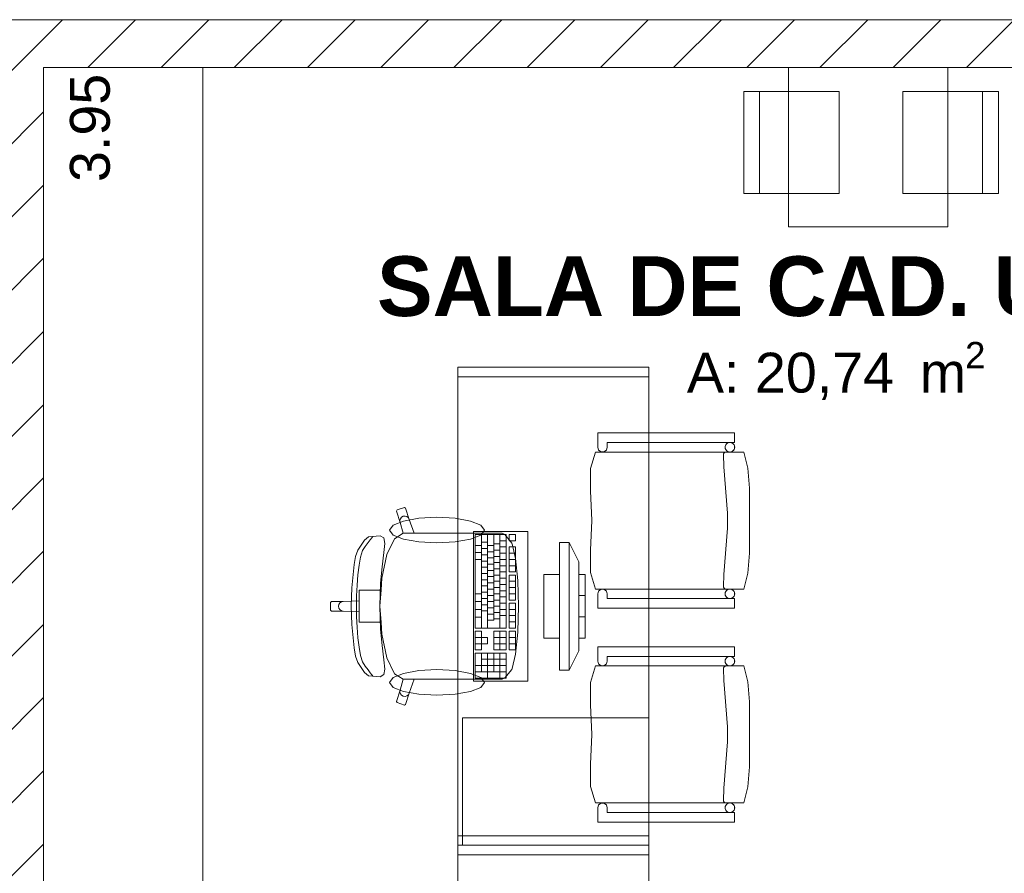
# Model space of a CAD drawing. Header units: millimetres. Extents: x 2826 to 3034, y 1533 to 1590.
# Tile 30 of 248: x 2937.01 to 2940.1, y 1548.7 to 1551.38. Entities that reach past the tile are written whole.
import ezdxf
from ezdxf.enums import TextEntityAlignment as Align

# ---------------------------------------------------------------- set-up
doc = ezdxf.new("R2010")
doc.units = ezdxf.units.MM
doc.layers.add('_Caneta_No__220', color=7, linetype='Continuous', lineweight=15, true_color=0x8a8a8a)
doc.styles.add('ESTILO_GERADO_1', font='arialbd.ttf')
doc.styles.add('ESTILO_GERADO_2', font='arial.ttf')

# ---------------------------------------------------------------- blocks, each defined once
blk = doc.blocks.new('A$Cf44ad3b2')
at = {"layer": '_Caneta_No__220'}
h = blk.add_hatch(dxfattribs=at)
h.set_pattern_fill('TIJOLO_COMUM_0005', color=256, style=0, pattern_type=2)
h.set_pattern_definition([(45, (15.86372, 12.64105), (-0.1149048, 0.1149048), [])])
h.paths.add_polyline_path([(29.0391, 18.091), (29.0391, 17.941), (33.5218, 17.941), (33.5218, 18.091)])
h = blk.add_hatch(dxfattribs=at)
h.set_pattern_fill('TIJOLO_COMUM_0005', color=256, style=0, pattern_type=2)
h.set_pattern_definition([(45, (15.86372, 12.64105), (-0.1149048, 0.1149048), [])])
h.paths.add_polyline_path([(29.2856, 13.991), (29.2856, 17.941), (29.1356, 17.941), (29.1356, 13.991)])
for p, q in [((20.3112, 18.091), (34.5368, 18.091)), ((29.2856, 17.941), (29.2856, 13.991)), ((34.5368, 17.941), (29.2856, 17.941)), ((29.7856, 17.941), (29.2856, 17.941)), ((29.2856, 17.941), (29.2856, 13.991)), ((29.7856, 13.991), (29.7856, 17.941)), ((31.5334, 17.8658), (31.5334, 17.5458)), ((32.2328, 17.8658), (32.2328, 17.5458)), ((31.0256, 16.7941), (31.0256, 16.7491)), ((31.4549, 16.7941), (31.0256, 16.7941)), ((31.4549, 16.7641), (31.4549, 16.7941)), ((31.0551, 16.7491), (31.0551, 16.7641)), ((31.0551, 16.7641), (31.4549, 16.7641)), ((31.0177, 16.7341), (31.0025, 16.6821)), ((31.4835, 16.7341), (31.0177, 16.7341)), ((31.0256, 16.7491), (31.028, 16.7402)), ((31.028, 16.7402), (31.0355, 16.7348)), ((31.0355, 16.7348), (31.0447, 16.7348)), ((31.0447, 16.7348), (31.0522, 16.7402)), ((31.0522, 16.7402), (31.0551, 16.7491)), ((31.42, 16.7268), (31.4202, 16.7281)), ((31.42, 16.7261), (31.42, 16.7268)), ((31.421, 16.6881), (31.42, 16.7261)), ((31.4202, 16.7281), (31.4207, 16.7295)), ((31.4207, 16.7295), (31.4214, 16.7307)), ((31.4214, 16.7307), (31.4223, 16.7317)), ((31.4223, 16.7317), (31.4234, 16.7326)), ((31.4234, 16.7326), (31.4246, 16.7333)), ((31.4246, 16.7333), (31.4259, 16.7338)), ((31.4259, 16.7338), (31.4273, 16.7341)), ((31.4962, 16.6838), (31.4835, 16.7341)), ((31.0025, 16.6821), (31.0022, 16.612)), ((31.432, 16.5426), (31.421, 16.6881)), ((31.5012, 16.6211), (31.4962, 16.6838)), ((31.0022, 16.612), (31.0064, 16.5191)), ((31.5012, 16.5191), (31.5012, 16.6211)), ((30.3955, 16.5526), (30.3936, 16.5488)), ((30.3936, 16.5488), (30.405, 16.5134)), ((30.4183, 16.56), (30.3955, 16.5526)), ((30.4221, 16.5581), (30.4183, 16.56)), ((30.4335, 16.5227), (30.4221, 16.5581)), ((31.432, 16.4956), (31.432, 16.5426)), ((30.4059, 16.5249), (30.4043, 16.5192)), ((30.4043, 16.5192), (30.405, 16.5134)), ((30.405, 16.5134), (30.4147, 16.4792)), ((30.4095, 16.5295), (30.4059, 16.5249)), ((30.4146, 16.5324), (30.4095, 16.5295)), ((30.4204, 16.5331), (30.4146, 16.5324)), ((30.426, 16.5315), (30.4204, 16.5331)), ((30.4306, 16.5278), (30.426, 16.5315)), ((30.4335, 16.5227), (30.4306, 16.5278)), ((30.4492, 16.4793), (30.4335, 16.5227)), ((31.0064, 16.5191), (31.0022, 16.4261)), ((31.5012, 16.417), (31.5012, 16.5191)), ((30.4147, 16.4792), (30.3868, 16.4619)), ((30.4149, 16.4793), (30.4147, 16.4792)), ((30.4149, 16.4793), (30.4492, 16.4793)), ((30.6583, 16.4793), (30.4492, 16.4793)), ((30.6405, 16.4753), (30.6405, 16.1815)), ((30.7375, 16.4753), (30.6405, 16.4753)), ((30.6943, 16.4793), (30.6583, 16.4793)), ((30.6599, 16.4753), (30.6599, 16.1815)), ((30.6793, 16.4753), (30.6793, 16.1815)), ((30.7254, 16.4793), (30.6943, 16.4793)), ((30.6987, 16.4753), (30.6987, 16.206)), ((30.7181, 16.4753), (30.7181, 16.1815)), ((30.734, 16.4748), (30.7254, 16.4793)), ((30.7551, 16.448), (30.734, 16.4748)), ((30.7375, 16.1815), (30.7375, 16.4753)), ((30.7472, 16.4753), (30.7472, 16.4557)), ((30.7665, 16.4753), (30.7472, 16.4753)), ((30.7665, 16.4557), (30.7665, 16.4753)), ((31.421, 16.3501), (31.432, 16.4956)), ((30.2925, 16.4576), (30.2724, 16.4266)), ((30.3057, 16.4681), (30.2925, 16.4576)), ((30.2948, 16.4381), (30.3049, 16.4498)), ((30.3049, 16.4498), (30.3111, 16.4588)), ((30.3417, 16.4714), (30.3057, 16.4681)), ((30.3111, 16.4588), (30.3162, 16.4651)), ((30.3162, 16.4651), (30.3188, 16.4688)), ((30.3533, 16.4647), (30.3417, 16.4714)), ((30.3563, 16.4475), (30.3533, 16.4647)), ((30.3538, 16.4186), (30.3563, 16.4475)), ((30.3868, 16.4619), (30.3631, 16.4122)), ((30.6599, 16.4508), (30.6793, 16.4508)), ((30.6987, 16.4459), (30.7181, 16.4459)), ((30.7181, 16.4557), (30.7375, 16.4557)), ((30.7472, 16.4557), (30.7665, 16.4557)), ((30.756, 16.4458), (30.7551, 16.448)), ((30.7667, 16.3999), (30.756, 16.4458)), ((30.9056, 16.45), (30.9056, 16.05)), ((30.9356, 16.45), (30.9056, 16.45)), ((30.9356, 16.05), (30.9356, 16.45)), ((30.9356, 16.45), (30.9656, 16.39)), ((30.2724, 16.4266), (30.2652, 16.4066)), ((30.2809, 16.4045), (30.2872, 16.4249)), ((30.2872, 16.4249), (30.2948, 16.4381)), ((30.3631, 16.4122), (30.3472, 16.3378)), ((30.3479, 16.3733), (30.3538, 16.4186)), ((30.6405, 16.441), (30.6599, 16.441)), ((30.6405, 16.419), (30.6599, 16.419)), ((30.6599, 16.4312), (30.6793, 16.4312)), ((30.6793, 16.441), (30.6987, 16.441)), ((30.6793, 16.4214), (30.6987, 16.4214)), ((30.6987, 16.4263), (30.7181, 16.4263)), ((30.7181, 16.4361), (30.7375, 16.4361)), ((30.7181, 16.4165), (30.7375, 16.4165)), ((30.7472, 16.4361), (30.7472, 16.3578)), ((30.7665, 16.4361), (30.7472, 16.4361)), ((30.7472, 16.4165), (30.7665, 16.4165)), ((30.7665, 16.3578), (30.7665, 16.4361)), ((31.0022, 16.4261), (31.0025, 16.356)), ((31.4962, 16.3544), (31.5012, 16.417)), ((30.2652, 16.4066), (30.2604, 16.3808)), ((30.276, 16.3786), (30.2809, 16.4045)), ((30.6405, 16.3969), (30.6599, 16.3969)), ((30.6599, 16.4116), (30.6793, 16.4116)), ((30.6599, 16.392), (30.6793, 16.392)), ((30.6793, 16.4018), (30.6987, 16.4018)), ((30.6793, 16.3822), (30.6987, 16.3822)), ((30.6987, 16.4067), (30.7181, 16.4067)), ((30.6987, 16.3871), (30.7181, 16.3871)), ((30.7181, 16.3969), (30.7375, 16.3969)), ((30.7472, 16.3969), (30.7665, 16.3969)), ((30.7739, 16.3311), (30.7667, 16.3999)), ((30.9656, 16.39), (30.9656, 16.11)), ((30.2604, 16.3808), (30.2534, 16.3075)), ((30.2723, 16.3486), (30.276, 16.3786)), ((30.3433, 16.3223), (30.3479, 16.3733)), ((30.6599, 16.3724), (30.6793, 16.3724)), ((30.6599, 16.3529), (30.6793, 16.3529)), ((30.6793, 16.3627), (30.6987, 16.3627)), ((30.6987, 16.3675), (30.7181, 16.3675)), ((30.7181, 16.3773), (30.7375, 16.3773)), ((30.7181, 16.3578), (30.7375, 16.3578)), ((30.7472, 16.3773), (30.7665, 16.3773)), ((30.7472, 16.3578), (30.7665, 16.3578)), ((31.0025, 16.356), (31.0177, 16.3041)), ((31.4835, 16.3041), (31.4962, 16.3544)), ((30.2697, 16.3161), (30.2723, 16.3486)), ((30.3409, 16.25), (30.3433, 16.3223)), ((30.3472, 16.3378), (30.3448, 16.3004)), ((30.6599, 16.3333), (30.6793, 16.3333)), ((30.6793, 16.3431), (30.6987, 16.3431)), ((30.6793, 16.3235), (30.6987, 16.3235)), ((30.6987, 16.348), (30.7181, 16.348)), ((30.6987, 16.3284), (30.7181, 16.3284)), ((30.7181, 16.3382), (30.7375, 16.3382)), ((30.7472, 16.348), (30.7472, 16.2696)), ((30.7665, 16.348), (30.7472, 16.348)), ((30.7472, 16.3284), (30.7665, 16.3284)), ((30.7665, 16.2696), (30.7665, 16.348)), ((30.774, 16.3301), (30.7739, 16.3311)), ((30.7764, 16.25), (30.774, 16.3301)), ((30.8556, 16.35), (30.8556, 16.15)), ((30.9056, 16.35), (30.8556, 16.35)), ((30.9056, 16.15), (30.9056, 16.35)), ((30.9656, 16.35), (30.9656, 16.15)), ((30.9856, 16.35), (30.9656, 16.35)), ((30.9856, 16.15), (30.9856, 16.35)), ((31.42, 16.3121), (31.421, 16.3501)), ((30.2534, 16.3075), (30.2512, 16.25)), ((30.2683, 16.2828), (30.2697, 16.3161)), ((30.3061, 16.3004), (30.2762, 16.3004)), ((30.2762, 16.3004), (30.2762, 16.2669)), ((30.3448, 16.3004), (30.3061, 16.3004)), ((30.3448, 16.3004), (30.3416, 16.25)), ((30.6405, 16.2892), (30.6599, 16.2892)), ((30.6599, 16.3137), (30.6793, 16.3137)), ((30.6599, 16.2941), (30.6793, 16.2941)), ((30.6793, 16.3039), (30.6987, 16.3039)), ((30.6987, 16.3088), (30.7181, 16.3088)), ((30.6987, 16.2892), (30.7181, 16.2892)), ((30.7181, 16.3186), (30.7375, 16.3186)), ((30.7181, 16.299), (30.7375, 16.299)), ((30.7472, 16.3088), (30.7665, 16.3088)), ((30.7472, 16.2892), (30.7665, 16.2892)), ((31.0177, 16.3041), (31.4835, 16.3041)), ((31.028, 16.2979), (31.0256, 16.2891)), ((31.0256, 16.2891), (31.0256, 16.2441)), ((31.0355, 16.3033), (31.028, 16.2979)), ((31.0447, 16.3033), (31.0355, 16.3033)), ((31.0522, 16.2979), (31.0447, 16.3033)), ((31.0551, 16.2891), (31.0522, 16.2979)), ((31.0551, 16.2741), (31.0551, 16.2891)), ((31.42, 16.3114), (31.42, 16.3121)), ((31.4202, 16.31), (31.42, 16.3114)), ((31.4207, 16.3087), (31.4202, 16.31)), ((31.4214, 16.3075), (31.4207, 16.3087)), ((31.4223, 16.3064), (31.4214, 16.3075)), ((31.4234, 16.3055), (31.4223, 16.3064)), ((31.4246, 16.3048), (31.4234, 16.3055)), ((30.1894, 16.2651), (30.1864, 16.2621)), ((30.1864, 16.2621), (30.1864, 16.25)), ((30.2263, 16.2651), (30.1894, 16.2651)), ((30.2157, 16.2607), (30.2125, 16.2558)), ((30.2206, 16.264), (30.2157, 16.2607)), ((30.2263, 16.2651), (30.2206, 16.264)), ((30.2762, 16.2669), (30.2263, 16.2651)), ((30.2678, 16.25), (30.2683, 16.2828)), ((30.2762, 16.2669), (30.2762, 16.25)), ((30.6405, 16.2647), (30.6599, 16.2647)), ((30.6599, 16.2745), (30.6793, 16.2745)), ((30.6793, 16.2843), (30.6987, 16.2843)), ((30.6793, 16.2647), (30.6987, 16.2647)), ((30.6987, 16.2696), (30.7181, 16.2696)), ((30.7181, 16.2794), (30.7375, 16.2794)), ((30.7181, 16.2598), (30.7375, 16.2598)), ((30.7472, 16.2696), (30.7665, 16.2696)), ((30.7472, 16.2598), (30.7472, 16.1815)), ((30.7665, 16.2598), (30.7472, 16.2598)), ((30.7665, 16.1815), (30.7665, 16.2598)), ((30.9656, 16.2834), (30.9856, 16.2834)), ((31.4549, 16.2741), (31.0551, 16.2741)), ((31.4549, 16.2441), (31.4549, 16.2741)), ((30.1864, 16.238), (30.1864, 16.25)), ((30.1894, 16.235), (30.1864, 16.238)), ((30.2263, 16.235), (30.1894, 16.235)), ((30.2125, 16.2558), (30.2114, 16.25)), ((30.2125, 16.2443), (30.2114, 16.25)), ((30.2157, 16.2394), (30.2125, 16.2443)), ((30.2206, 16.2361), (30.2157, 16.2394)), ((30.2263, 16.235), (30.2206, 16.2361)), ((30.2762, 16.2332), (30.2263, 16.235)), ((30.2534, 16.1925), (30.2512, 16.25)), ((30.2678, 16.25), (30.2683, 16.2173)), ((30.2762, 16.2332), (30.2762, 16.25)), ((30.2762, 16.1997), (30.2762, 16.2332)), ((30.3409, 16.25), (30.3433, 16.1777)), ((30.3448, 16.1997), (30.3416, 16.25)), ((30.6405, 16.2403), (30.6599, 16.2403)), ((30.6599, 16.2549), (30.6793, 16.2549)), ((30.6599, 16.2354), (30.6793, 16.2354)), ((30.6793, 16.2452), (30.6987, 16.2452)), ((30.6987, 16.25), (30.7181, 16.25)), ((30.6987, 16.2305), (30.7181, 16.2305)), ((30.7181, 16.2403), (30.7375, 16.2403)), ((30.7472, 16.2403), (30.7665, 16.2403)), ((30.7764, 16.25), (30.774, 16.17)), ((31.0256, 16.2441), (31.4549, 16.2441)), ((30.2683, 16.2173), (30.2697, 16.184)), ((30.3061, 16.1997), (30.2762, 16.1997)), ((30.3448, 16.1997), (30.3061, 16.1997)), ((30.3472, 16.1623), (30.3448, 16.1997)), ((30.6405, 16.2158), (30.6599, 16.2158)), ((30.6793, 16.2256), (30.6987, 16.2256)), ((30.6793, 16.206), (30.6987, 16.206)), ((30.6987, 16.2109), (30.7181, 16.2109)), ((30.7181, 16.2207), (30.7375, 16.2207)), ((30.7472, 16.2207), (30.7665, 16.2207)), ((30.7472, 16.2011), (30.7665, 16.2011)), ((30.9656, 16.2167), (30.9856, 16.2167)), ((30.2604, 16.1193), (30.2534, 16.1925)), ((30.2697, 16.184), (30.2723, 16.1515)), ((30.3433, 16.1777), (30.3479, 16.1268)), ((30.6405, 16.1815), (30.7375, 16.1815)), ((30.6405, 16.1717), (30.6405, 16.113)), ((30.6599, 16.1717), (30.6405, 16.1717)), ((30.6599, 16.1521), (30.6599, 16.1717)), ((30.6987, 16.1717), (30.6987, 16.113)), ((30.7375, 16.1717), (30.6987, 16.1717)), ((30.7181, 16.1717), (30.7181, 16.113)), ((30.7375, 16.113), (30.7375, 16.1717)), ((30.7472, 16.1815), (30.7665, 16.1815)), ((30.7472, 16.1717), (30.7472, 16.113)), ((30.7665, 16.1717), (30.7472, 16.1717)), ((30.7665, 16.113), (30.7665, 16.1717)), ((30.7739, 16.1689), (30.7667, 16.1002)), ((30.774, 16.17), (30.7739, 16.1689)), ((30.2723, 16.1515), (30.276, 16.1215)), ((30.3631, 16.0879), (30.3472, 16.1623)), ((30.6405, 16.1521), (30.6599, 16.1521)), ((30.6793, 16.1521), (30.6599, 16.1521)), ((30.6599, 16.1521), (30.6599, 16.1325)), ((30.6793, 16.1325), (30.6793, 16.1521)), ((30.6987, 16.1521), (30.7375, 16.1521)), ((30.7472, 16.1521), (30.7665, 16.1521)), ((30.8556, 16.15), (30.9056, 16.15)), ((30.9656, 16.15), (30.9856, 16.15)), ((30.2652, 16.0935), (30.2604, 16.1193)), ((30.276, 16.1215), (30.2809, 16.0956)), ((30.3479, 16.1268), (30.3538, 16.0815)), ((30.6405, 16.1325), (30.6599, 16.1325)), ((30.6405, 16.113), (30.6599, 16.113)), ((30.6405, 16.1032), (30.6405, 16.0248)), ((30.7375, 16.1032), (30.6405, 16.1032)), ((30.6599, 16.113), (30.6599, 16.1325)), ((30.6599, 16.1325), (30.6793, 16.1325)), ((30.6599, 16.1032), (30.6599, 16.0444)), ((30.6793, 16.1032), (30.6793, 16.0248)), ((30.6987, 16.1325), (30.7375, 16.1325)), ((30.6987, 16.113), (30.7375, 16.113)), ((30.6987, 16.1032), (30.6987, 16.0444)), ((30.7181, 16.1032), (30.7181, 16.0248)), ((30.7375, 16.0248), (30.7375, 16.1032)), ((30.7472, 16.1325), (30.7665, 16.1325)), ((30.7472, 16.113), (30.7665, 16.113)), ((30.9356, 16.05), (30.9656, 16.11)), ((31.0256, 16.1227), (31.0256, 16.0777)), ((31.4549, 16.1227), (31.0256, 16.1227)), ((31.4549, 16.0927), (31.4549, 16.1227)), ((30.2724, 16.0735), (30.2652, 16.0935)), ((30.2925, 16.0425), (30.2724, 16.0735)), ((30.2809, 16.0956), (30.2872, 16.0752)), ((30.2872, 16.0752), (30.2948, 16.062)), ((30.3538, 16.0815), (30.3563, 16.0526)), ((30.3868, 16.0382), (30.3631, 16.0879)), ((30.6599, 16.0836), (30.7375, 16.0836)), ((30.7667, 16.1002), (30.756, 16.0543)), ((31.0256, 16.0777), (31.028, 16.0689)), ((31.0522, 16.0689), (31.0551, 16.0777)), ((31.0551, 16.0777), (31.0551, 16.0927)), ((31.0551, 16.0927), (31.4549, 16.0927)), ((30.3057, 16.0319), (30.2925, 16.0425)), ((30.2948, 16.062), (30.3049, 16.0503)), ((30.3049, 16.0503), (30.3111, 16.0413)), ((30.3111, 16.0413), (30.3162, 16.035)), ((30.3563, 16.0526), (30.3533, 16.0354)), ((30.6405, 16.064), (30.7375, 16.064)), ((30.6405, 16.0444), (30.7375, 16.0444)), ((30.7551, 16.0521), (30.734, 16.0253)), ((30.756, 16.0543), (30.7551, 16.0521)), ((30.9056, 16.05), (30.9356, 16.05)), ((31.0177, 16.0627), (31.0025, 16.0108)), ((31.4835, 16.0627), (31.0177, 16.0627)), ((31.028, 16.0689), (31.0355, 16.0635)), ((31.0355, 16.0635), (31.0447, 16.0635)), ((31.0447, 16.0635), (31.0522, 16.0689)), ((31.42, 16.0554), (31.4202, 16.0568)), ((31.42, 16.0547), (31.42, 16.0554)), ((31.421, 16.0167), (31.42, 16.0547)), ((31.4202, 16.0568), (31.4207, 16.0581)), ((31.4207, 16.0581), (31.4214, 16.0593)), ((31.4214, 16.0593), (31.4223, 16.0604)), ((31.4223, 16.0604), (31.4234, 16.0613)), ((31.4234, 16.0613), (31.4246, 16.062)), ((31.4246, 16.062), (31.4259, 16.0625)), ((31.4259, 16.0625), (31.4273, 16.0627)), ((31.4962, 16.0124), (31.4835, 16.0627)), ((30.3417, 16.0287), (30.3057, 16.0319)), ((30.3162, 16.035), (30.3188, 16.0313)), ((30.3533, 16.0354), (30.3417, 16.0287)), ((30.4147, 16.0209), (30.3868, 16.0382)), ((30.405, 15.9867), (30.4147, 16.0209)), ((30.4149, 16.0208), (30.4147, 16.0209)), ((30.4149, 16.0208), (30.4492, 16.0208)), ((30.4492, 16.0208), (30.4335, 15.9774)), ((30.6583, 16.0208), (30.4492, 16.0208)), ((30.6405, 16.0248), (30.7375, 16.0248)), ((30.6943, 16.0208), (30.6583, 16.0208)), ((30.7254, 16.0208), (30.6943, 16.0208)), ((30.734, 16.0253), (30.7254, 16.0208)), ((31.0025, 16.0108), (31.0022, 15.9407)), ((31.432, 15.8712), (31.421, 16.0167)), ((31.5012, 15.9498), (31.4962, 16.0124)), ((30.3936, 15.9513), (30.405, 15.9867)), ((30.4043, 15.9809), (30.405, 15.9867)), ((30.4059, 15.9752), (30.4043, 15.9809)), ((30.3955, 15.9475), (30.3936, 15.9513)), ((30.4095, 15.9706), (30.4059, 15.9752)), ((30.4146, 15.9677), (30.4095, 15.9706)), ((30.4204, 15.967), (30.4146, 15.9677)), ((30.426, 15.9686), (30.4204, 15.967)), ((30.4335, 15.9774), (30.4221, 15.942)), ((30.4306, 15.9723), (30.426, 15.9686)), ((30.4335, 15.9774), (30.4306, 15.9723)), ((31.5012, 15.8477), (31.5012, 15.9498)), ((30.4183, 15.94), (30.3955, 15.9475)), ((30.4221, 15.942), (30.4183, 15.94)), ((31.0022, 15.9407), (31.0064, 15.8477)), ((30.6006, 15.5), (30.6006, 15.9)), ((30.6006, 15.9), (31.1856, 15.9)), ((31.432, 15.8242), (31.432, 15.8712)), ((31.0064, 15.8477), (31.0022, 15.7548)), ((31.5012, 15.7457), (31.5012, 15.8477)), ((31.421, 15.6787), (31.432, 15.8242)), ((31.0022, 15.7548), (31.0025, 15.6846)), ((31.4962, 15.683), (31.5012, 15.7457)), ((31.0025, 15.6846), (31.0177, 15.6327)), ((31.42, 15.6407), (31.421, 15.6787)), ((31.4835, 15.6327), (31.4962, 15.683)), ((31.42, 15.64), (31.42, 15.6407)), ((31.4202, 15.6387), (31.42, 15.64)), ((31.0177, 15.6327), (31.4835, 15.6327)), ((31.028, 15.6265), (31.0256, 15.6177)), ((31.0256, 15.6177), (31.0256, 15.5727)), ((31.0355, 15.632), (31.028, 15.6265)), ((31.0447, 15.632), (31.0355, 15.632)), ((31.0522, 15.6265), (31.0447, 15.632)), ((31.0551, 15.6177), (31.0522, 15.6265)), ((31.0551, 15.6027), (31.0551, 15.6177)), ((31.4207, 15.6373), (31.4202, 15.6387)), ((31.4214, 15.6361), (31.4207, 15.6373)), ((31.4223, 15.6351), (31.4214, 15.6361)), ((31.4234, 15.6342), (31.4223, 15.6351)), ((31.4246, 15.6335), (31.4234, 15.6342)), ((31.4549, 15.6027), (31.0551, 15.6027)), ((31.4549, 15.5727), (31.4549, 15.6027)), ((31.0256, 15.5727), (31.4549, 15.5727))]:
    blk.add_line(p, q, dxfattribs=at)
for points in [[(33.5218, 18.091), (29.0391, 18.091)], [(29.2856, 17.941), (33.5218, 17.941)], [(29.2856, 13.991), (29.2856, 17.941)]]:
    blk.add_lwpolyline(points, dxfattribs=at)
for points in [[(32.1241, 17.941), (31.6241, 17.941), (31.6241, 17.441), (32.1241, 17.441)], [(31.7834, 17.8658), (31.7834, 17.5458), (31.4834, 17.5458), (31.4834, 17.8658)], [(31.9828, 17.8658), (31.9828, 17.5458), (32.2828, 17.5458), (32.2828, 17.8658)], [(31.1856, 17), (31.1856, 15.5), (30.5856, 15.5), (30.5856, 17)], [(30.5856, 16.97), (30.5856, 17), (31.1856, 17), (31.1856, 16.97)], [(31.0256, 16.7941), (31.0256, 16.7491), (31.028, 16.7402), (31.0355, 16.7348), (31.0447, 16.7348), (31.0522, 16.7402), (31.0551, 16.7491), (31.0551, 16.7641), (31.4549, 16.7641), (31.4549, 16.7941)], [(31.4549, 16.7491), (31.4547, 16.7517), (31.454, 16.7542), (31.4529, 16.7566), (31.4514, 16.7587), (31.4496, 16.7606), (31.4475, 16.7621), (31.4451, 16.7632), (31.4426, 16.7638), (31.44, 16.7641), (31.4374, 16.7638), (31.4348, 16.7632), (31.4325, 16.7621), (31.4303, 16.7606), (31.4285, 16.7587), (31.427, 16.7566), (31.4259, 16.7542), (31.4252, 16.7517), (31.425, 16.7491), (31.4252, 16.7465), (31.4259, 16.7439), (31.427, 16.7416), (31.4285, 16.7394), (31.4303, 16.7376), (31.4325, 16.7361), (31.4348, 16.735), (31.4374, 16.7343), (31.44, 16.7341), (31.4426, 16.7343), (31.4451, 16.735), (31.4475, 16.7361), (31.4496, 16.7376), (31.4514, 16.7394), (31.4529, 16.7416), (31.454, 16.7439), (31.4547, 16.7465)], [(31.0177, 16.7341), (31.0025, 16.6821), (31.0022, 16.612), (31.0064, 16.5191), (31.0022, 16.4261), (31.0025, 16.356), (31.0177, 16.3041), (31.4835, 16.3041), (31.4962, 16.3544), (31.5012, 16.417), (31.5012, 16.5191), (31.5012, 16.6211), (31.4962, 16.6838), (31.4835, 16.7341)], [(30.5205, 16.5293), (30.4635, 16.5262), (30.4151, 16.5175), (30.3828, 16.5045), (30.3715, 16.4891), (30.3828, 16.4736), (30.4151, 16.4606), (30.4635, 16.4519), (30.5205, 16.4488), (30.5775, 16.4519), (30.6259, 16.4606), (30.6582, 16.4736), (30.6695, 16.4891), (30.6582, 16.5045), (30.6259, 16.5175), (30.5775, 16.5262)], [(30.8056, 16.485), (30.6356, 16.485), (30.6356, 16.015), (30.8056, 16.015)], [(31.0551, 16.2741), (31.0551, 16.2891), (31.0522, 16.2979), (31.0447, 16.3033), (31.0355, 16.3033), (31.028, 16.2979), (31.0256, 16.2891), (31.0256, 16.2441), (31.4549, 16.2441), (31.4549, 16.2741)], [(31.4549, 16.2891), (31.4547, 16.2917), (31.454, 16.2942), (31.4529, 16.2966), (31.4514, 16.2987), (31.4496, 16.3006), (31.4475, 16.3021), (31.4451, 16.3032), (31.4426, 16.3038), (31.44, 16.3041), (31.4374, 16.3038), (31.4348, 16.3032), (31.4325, 16.3021), (31.4303, 16.3006), (31.4285, 16.2987), (31.427, 16.2966), (31.4259, 16.2942), (31.4252, 16.2917), (31.425, 16.2891), (31.4252, 16.2865), (31.4259, 16.2839), (31.427, 16.2816), (31.4285, 16.2794), (31.4303, 16.2776), (31.4325, 16.2761), (31.4348, 16.275), (31.4374, 16.2743), (31.44, 16.2741), (31.4426, 16.2743), (31.4451, 16.275), (31.4475, 16.2761), (31.4496, 16.2776), (31.4514, 16.2794), (31.4529, 16.2816), (31.454, 16.2839), (31.4547, 16.2865)], [(31.0256, 16.1227), (31.0256, 16.0777), (31.028, 16.0689), (31.0355, 16.0635), (31.0447, 16.0635), (31.0522, 16.0689), (31.0551, 16.0777), (31.0551, 16.0927), (31.4549, 16.0927), (31.4549, 16.1227)], [(31.4549, 16.0777), (31.4547, 16.0803), (31.454, 16.0829), (31.4529, 16.0852), (31.4514, 16.0874), (31.4496, 16.0892), (31.4475, 16.0907), (31.4451, 16.0918), (31.4426, 16.0925), (31.44, 16.0927), (31.4374, 16.0925), (31.4348, 16.0918), (31.4325, 16.0907), (31.4303, 16.0892), (31.4285, 16.0874), (31.427, 16.0852), (31.4259, 16.0829), (31.4252, 16.0803), (31.425, 16.0777), (31.4252, 16.0751), (31.4259, 16.0726), (31.427, 16.0702), (31.4285, 16.0681), (31.4303, 16.0662), (31.4325, 16.0647), (31.4348, 16.0636), (31.4374, 16.063), (31.44, 16.0627), (31.4426, 16.063), (31.4451, 16.0636), (31.4475, 16.0647), (31.4496, 16.0662), (31.4514, 16.0681), (31.4529, 16.0702), (31.454, 16.0726), (31.4547, 16.0751)], [(30.5205, 15.9708), (30.4635, 15.9739), (30.4151, 15.9826), (30.3828, 15.9956), (30.3715, 16.011), (30.3828, 16.0264), (30.4151, 16.0395), (30.4635, 16.0482), (30.5205, 16.0513), (30.5775, 16.0482), (30.6259, 16.0395), (30.6582, 16.0264), (30.6695, 16.011), (30.6582, 15.9956), (30.6259, 15.9826), (30.5775, 15.9739)], [(31.0177, 16.0627), (31.0025, 16.0108), (31.0022, 15.9407), (31.0064, 15.8477), (31.0022, 15.7548), (31.0025, 15.6846), (31.0177, 15.6327), (31.4835, 15.6327), (31.4962, 15.683), (31.5012, 15.7457), (31.5012, 15.8477), (31.5012, 15.9498), (31.4962, 16.0124), (31.4835, 16.0627)], [(31.0551, 15.6027), (31.0551, 15.6177), (31.0522, 15.6265), (31.0447, 15.632), (31.0355, 15.632), (31.028, 15.6265), (31.0256, 15.6177), (31.0256, 15.5727), (31.4549, 15.5727), (31.4549, 15.6027)], [(31.4549, 15.6177), (31.4547, 15.6203), (31.454, 15.6229), (31.4529, 15.6252), (31.4514, 15.6274), (31.4496, 15.6292), (31.4475, 15.6307), (31.4451, 15.6318), (31.4426, 15.6325), (31.44, 15.6327), (31.4374, 15.6325), (31.4348, 15.6318), (31.4325, 15.6307), (31.4303, 15.6292), (31.4285, 15.6274), (31.427, 15.6252), (31.4259, 15.6229), (31.4252, 15.6203), (31.425, 15.6177), (31.4252, 15.6151), (31.4259, 15.6126), (31.427, 15.6102), (31.4285, 15.6081), (31.4303, 15.6062), (31.4325, 15.6047), (31.4348, 15.6036), (31.4374, 15.603), (31.44, 15.6027), (31.4426, 15.603), (31.4451, 15.6036), (31.4475, 15.6047), (31.4496, 15.6062), (31.4514, 15.6081), (31.4529, 15.6102), (31.454, 15.6126), (31.4547, 15.6151)], [(30.5856, 15.5), (30.5856, 15.53), (31.1856, 15.53), (31.1856, 15.5)], [(31.1856, 15.5), (31.1856, 14), (30.5856, 14), (30.5856, 15.5)], [(30.5856, 15.47), (30.5856, 15.5), (31.1856, 15.5), (31.1856, 15.47)]]:
    blk.add_lwpolyline(points, close=True, dxfattribs=at)
for centre, start_param, end_param in [((31.44, 16.7491), 4.712389, 7.853982), ((31.44, 16.7491), 1.570796, 4.712389), ((31.44, 16.2891), 4.712389, 7.853982), ((31.44, 16.2891), 1.570796, 4.712389), ((31.44, 16.0777), 4.712389, 7.853982), ((31.44, 16.0777), 1.570796, 4.712389), ((31.44, 15.6177), 4.712389, 7.853982), ((31.44, 15.6177), 1.570796, 4.712389)]:
    blk.add_ellipse(centre, major_axis=(0, 0.015), ratio=0.9996, start_param=start_param, end_param=end_param, dxfattribs=at)
for s, height, style, p in [('SALA DE CAD. ÚNICO', 0.1875, 'ESTILO_GERADO_1', (30.3322, 17.1609)), ('2', 0.0825, 'ESTILO_GERADO_2', (32.1781, 16.9971)), ('A: 20,74', 0.125, 'ESTILO_GERADO_2', (31.305, 16.9208)), (' m', 0.125, 'ESTILO_GERADO_2', (31.9875, 16.9208))]:
    blk.add_text(s, height=height, dxfattribs=dict(at, style=style)).set_placement(p)
at = {"layer": '_Caneta_No__220', "insert": (29.4317, 17.7514), "char_height": 0.125, "attachment_point": 5, "rotation": 90, "style": 'ESTILO_GERADO_2'}
blk.add_mtext('\\A1;3.95', dxfattribs=at)
at = {"layer": '_Caneta_No__220', "style": 'ESTILO_GERADO_2'}
for p in [(50.2713, 22.5674), (50.8713, 22.5674)]:
    blk.add_attdef('txt', text='', height=0.12, dxfattribs=at).set_placement(p, align=Align.MIDDLE_CENTER)
blk.add_attdef('txt', text='', height=0.12, rotation=90, dxfattribs=at).set_placement((17.1363, 18.425), align=Align.MIDDLE_CENTER)

msp = doc.modelspace()

# ---------------------------------------------------------------- block references
msp.add_blockref('A$Cf44ad3b2', (2907.7964, 1533.293))

doc.saveas('drawing.dxf')
